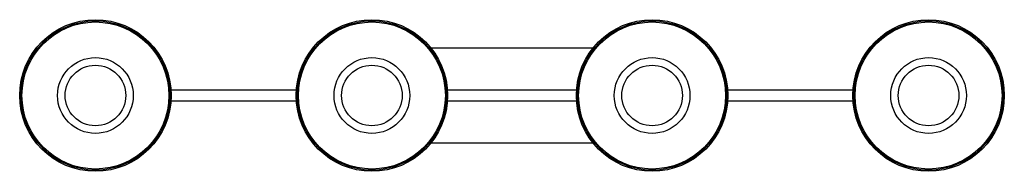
# Paper-space layout '_Inferior' of a CAD drawing. Header units: millimetres. Extents: x -710 to 590, y -100 to 100.
import ezdxf

# ---------------------------------------------------------------- set-up
doc = ezdxf.new("R2010")
doc.units = ezdxf.units.MM

psp = doc.layouts.new('_Inferior')

# ---------------------------------------------------------------- linework, layer by layer
at = {"color": 7, "linetype": 'Continuous', "lineweight": 25}
for p, q in [((-167.3, 63), (47.3, 63)), ((-344.7, 7), (-510.2, 7)), ((25.3, 7), (-145.2, 7)), ((390.3, 7), (224.8, 7)), ((-510.2, -7), (-344.7, -7)), ((-145.2, -7), (25.3, -7)), ((224.8, -7), (390.3, -7)), ((47.3, -63), (-167.3, -63))]:
    psp.add_line(p, q, dxfattribs=at)
for centre, radius in [((-610, 0), 100), ((-610, 0), 98.5), ((-610, 0), 97), ((-245, 0), 100), ((-245, 0), 98.5), ((-245, 0), 97), ((125, 0), 100), ((125, 0), 98.5), ((125, 0), 97), ((490, 0), 100), ((490, 0), 98.5), ((490, 0), 97), ((-610, 0), 50), ((-610, 0), 40), ((-245, 0), 50), ((-245, 0), 40), ((125, 0), 50), ((125, 0), 40), ((490, 0), 50), ((490, 0), 40)]:
    psp.add_circle(centre, radius, dxfattribs=at)

doc.saveas('drawing.dxf')
